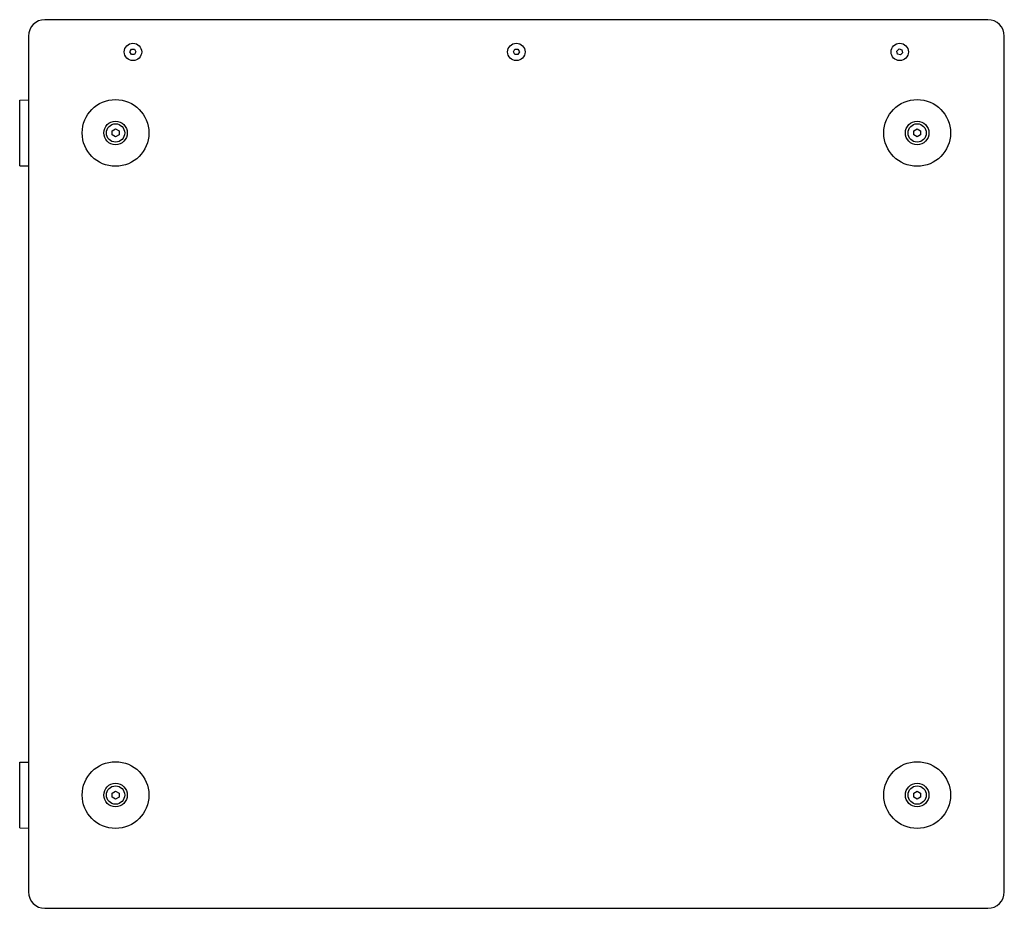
# Model space of a CAD drawing. Extents: x -55 to 3310, y -427 to 1727.
# Tile 9 of 10: x 945 to 1510, y 1217 to 1727. Entities that reach past the tile are written whole.
import ezdxf

# ---------------------------------------------------------------- set-up
doc = ezdxf.new("R2010")
doc.units = 0
doc.linetypes.add('Durchgehend', pattern=[0])
doc.layers.add('KF_PASSIO_SUB_15_BOTTOM', color=7, linetype='Durchgehend', lineweight=25)

# ---------------------------------------------------------------- blocks, each defined once
blk = doc.blocks.new('KF_PASSIO_SUB_15_BOTTOM')
at = {"layer": 'KF_PASSIO_SUB_15_BOTTOM'}
for p, q in [((270.5, 0), (-270.5, 0)), ((-280, -9.5), (-280, -500.5)), ((280, -500.5), (280, -9.5)), ((218.34, -18.02), (219.59, -16.82)), ((219.59, -16.82), (221.25, -17.3)), ((-221.73, -18.5), (-220.87, -17)), ((-220.87, -20), (-221.73, -18.5)), ((-220.87, -17), (-219.13, -17)), ((-219.13, -20), (-220.87, -20)), ((-219.13, -17), (-218.27, -18.5)), ((-218.27, -18.5), (-219.13, -20)), ((-1.73, -18.5), (-0.87, -17)), ((-0.87, -20), (-1.73, -18.5)), ((-0.87, -17), (0.87, -17)), ((0.87, -20), (-0.87, -20)), ((0.87, -17), (1.73, -18.5)), ((1.73, -18.5), (0.87, -20)), ((218.75, -19.7), (218.34, -18.02)), ((220.41, -20.18), (218.75, -19.7)), ((221.66, -18.98), (220.41, -20.18)), ((221.25, -17.3), (221.66, -18.98)), ((-285, -46.2), (-280, -46.03)), ((-285, -83.8), (-285, -46.2)), ((-232, -63.85), (-230, -62.69)), ((-232, -66.15), (-232, -63.85)), ((-230, -67.31), (-232, -66.15)), ((-230, -62.69), (-228, -63.85)), ((-228, -66.15), (-230, -67.31)), ((-228, -63.85), (-228, -66.15)), ((228, -63.85), (230, -62.69)), ((228, -66.15), (228, -63.85)), ((230, -67.31), (228, -66.15)), ((230, -62.69), (232, -63.85)), ((232, -66.15), (230, -67.31)), ((232, -63.85), (232, -66.15)), ((-285, -83.8), (-280, -83.97)), ((-285, -426.2), (-280, -426.03)), ((-285, -463.8), (-285, -426.2)), ((-232, -443.85), (-230, -442.69)), ((-232, -446.15), (-232, -443.85)), ((-230, -447.31), (-232, -446.15)), ((-230, -442.69), (-228, -443.85)), ((-228, -446.15), (-230, -447.31)), ((-228, -443.85), (-228, -446.15)), ((228, -443.85), (230, -442.69)), ((228, -446.15), (228, -443.85)), ((230, -447.31), (228, -446.15)), ((230, -442.69), (232, -443.85)), ((232, -446.15), (230, -447.31)), ((232, -443.85), (232, -446.15)), ((-285, -463.8), (-280, -463.97)), ((-270.5, -510), (270.5, -510))]:
    blk.add_line(p, q, dxfattribs=at)
for centre, radius in [((-220, -18.5), 5), ((0, -18.5), 5), ((220, -18.5), 5), ((-230, -65), 19.15), ((230, -65), 19.15), ((-230, -65), 6.75), ((-230, -65), 5.25), ((230, -65), 6.75), ((230, -65), 5.25), ((-230, -445), 19.15), ((230, -445), 19.15), ((-230, -445), 6.75), ((-230, -445), 5.25), ((230, -445), 6.75), ((230, -445), 5.25)]:
    blk.add_circle(centre, radius, dxfattribs=at)
for centre, start, end in [((-270.5, -9.5), 90, 180), ((270.5, -9.5), 0, 90), ((-270.5, -500.5), 180, 270), ((270.5, -500.5), 270, 0)]:
    blk.add_arc(centre, 9.5, start, end, dxfattribs=at)

msp = doc.modelspace()

# ---------------------------------------------------------------- block references
at = {"layer": 'KF_PASSIO_SUB_15_BOTTOM'}
msp.add_blockref('KF_PASSIO_SUB_15_BOTTOM', (1230.28, 1726.55), dxfattribs=at)

doc.saveas('drawing.dxf')
